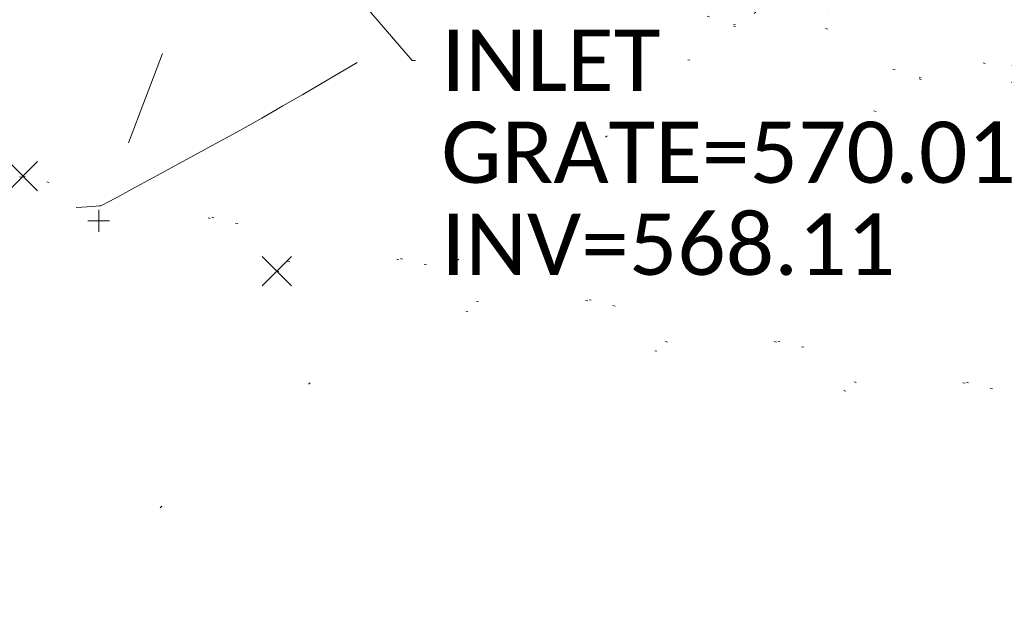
# Model space of a CAD drawing. Extents: x 413123 to 1465301, y 377724 to 504150.
# Tile 3 of 256: x 1463018 to 1463063, y 433238 to 433266. Entities that reach past the tile are written whole.
import ezdxf

# ---------------------------------------------------------------- set-up
doc = ezdxf.new("R2010")
doc.units = 0
doc.header["$MEASUREMENT"] = 0
for name, pattern in [('DGN Style 1', [8.732639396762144, 0.01453018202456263, -8.71810921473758]), ('DGN Style 3', [20.34225483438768, 14.53018202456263, -5.812072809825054]), ('DGN Style 5', [10.171127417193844, 4.35905460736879, -5.812072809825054])]:
    doc.linetypes.add(name, pattern=pattern)
for name, color, linetype, lineweight in [('DR_X_Text', 7, 'Continuous', 0), ('DT_X_Contour_Minor', 136, 'DGN Style 3', 0), ('DT_X_Terrain_Ground_Line', 92, 'DGN Style 3', 13), ('PV_X_Curb', 120, 'DGN Style 1', 0), ('PV_X_EOP', 7, 'DGN Style 3', 0), ('PV_X_Walk', 120, 'DGN Style 5', 0), ('SV_X_Random_Point (Construction)', 7, 'Continuous', 0)]:
    doc.layers.add(name, color=color, linetype=linetype, lineweight=lineweight)
doc.layers.add('SV_Observation (Construction)', color=97, linetype='DGN Style 1', lineweight=0, transparency=0.9)
doc.layers.add('SV_X_Shot_Marker (Construction)', color=40, linetype='Continuous', lineweight=0, transparency=0.5)
doc.styles.add('X_Straight-Normal LS 0.50', font='calibril.ttf', dxfattribs={"height": 0.13999972})
doc.styles.add('X_Straight-Normal LS 0.50_0', font='calibril.ttf')
doc.dimstyles.new('X_Dec-0  Masked  Straight', dxfattribs={"dimtxt": 0.13999972, "dimasz": 0.13999972, "dimexe": 0.06999986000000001, "dimexo": 0.06999986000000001, "dimgap": 0.06999986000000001, "dimtad": 1, "dimdec": 0, "dimzin": 3, "dimdsep": 46, "dimtxsty": 'X_Straight-Normal LS 0.50_0', "dimcen": 0, "dimclrd": 7, "dimclre": 7, "dimaunit": 1, "dimadec": 4, "dimazin": 2, "dimtfac": 1, "dimtdec": 0, "dimtofl": 0, "dimtmove": 1, "dimatfit": 1, "dimfxl": 1, "dimtolj": 1, "dimtzin": 3, "dimlwd": 0, "dimlwe": 0, "dimarcsym": 0})

# ---------------------------------------------------------------- blocks, each defined once
blk = doc.blocks.new('X_573')
at = {"layer": 'SV_X_Random_Point (Construction)', "color": 7, "linetype": 'Continuous', "lineweight": 0, "transparency": 33554559}
for p, q in [((-0.03333333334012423, -0.03337500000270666), (0.03333333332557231, 0.03337499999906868)), ((-0.03333333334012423, 0.03337499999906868), (0.03333333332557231, -0.03337500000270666))]:
    blk.add_line(p, q, dxfattribs=at)
blk = doc.blocks.new('SVPT_2632')
at = {"layer": 'SV_X_Shot_Marker (Construction)', "transparency": 33554495}
for p, q in [((1.455191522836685e-11, 0.02500000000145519), (1.455191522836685e-11, -0.02500000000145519)), ((-0.02499999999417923, 0), (0.02500000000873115, 0))]:
    blk.add_line(p, q, dxfattribs=at)
blk.add_point((1.455191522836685e-11, 0), dxfattribs=at)
blk = doc.blocks.new('X_574')
at = {"layer": 'SV_X_Random_Point (Construction)', "color": 7, "linetype": 'Continuous', "lineweight": 0, "transparency": 33554559}
for p, q in [((-0.03333333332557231, -0.0333749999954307), (0.03333333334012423, 0.03337500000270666)), ((-0.03333333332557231, 0.03337500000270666), (0.03333333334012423, -0.0333749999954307))]:
    blk.add_line(p, q, dxfattribs=at)
blk = doc.blocks.new('*U5554', base_point=(1463158.719041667, 433438.2508333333, 579.5851666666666))
at = {"layer": 'DT_X_Contour_Minor', "elevation": 571.999999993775, "flags": 128}
blk.add_lwpolyline([(1463020.66799378, 433257.0476351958), (1463021.429051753, 433257.0964798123), (1463021.576049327, 433257.1074845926), (1463021.690874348, 433257.1195655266), (1463021.773526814, 433257.1327226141), (1463021.824006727, 433257.1469558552), (1463021.915723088, 433257.1863460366), (1463022.081925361, 433257.2734383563), (1463022.511744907, 433257.5051726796), (1463023.205181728, 433257.8815490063), (1463024.162235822, 433258.4025673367), (1463027.065869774, 433259.9848055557), (1463028.129570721, 433260.5692600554), (1463029.142948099, 433261.1359448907), (1463030.106001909, 433261.6848600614), (1463031.01873215, 433262.2160055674), (1463035.160718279, 433264.6532220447)], dxfattribs=at)

msp = doc.modelspace()

# ---------------------------------------------------------------- linework, layer by layer
at = {"layer": 'PV_X_Curb'}
for points, knots in [([(1463034.114341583, 433358.5354235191, 570.967442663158), (1463034.382762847, 433357.8525596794, 570.9829174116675), (1463034.902669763, 433356.6746703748, 570.9791408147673), (1463036.322057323, 433354.5205973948, 570.6849760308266), (1463037.748960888, 433352.2020754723, 570.6878951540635), (1463040.018756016, 433349.1857511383, 570.9427811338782), (1463042.639031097, 433346.7780487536, 570.7955674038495), (1463044.970687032, 433345.5933757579, 570.8824061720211), (1463045.921303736, 433345.2188641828, 570.878208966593), (1463051.106075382, 433343.1762354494, 570.8553169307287), (1463056.290847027, 433341.1336067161, 570.8324248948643), (1463061.475618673, 433339.0909779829, 570.809532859), (1463062.018547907, 433338.9041474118, 570.7725412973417), (1463062.561477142, 433338.7173168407, 570.7355497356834), (1463063.104406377, 433338.5304862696, 570.6985581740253), (1463069.657625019, 433335.9461940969, 570.7210719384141), (1463076.21084366, 433333.3619019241, 570.7435857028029), (1463082.764062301, 433330.7776097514, 570.7660994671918), (1463087.246478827, 433329.0023655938, 570.8028168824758), (1463091.728895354, 433327.2271214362, 570.8395342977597), (1463096.211311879, 433325.4518772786, 570.8762517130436), (1463096.878442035, 433325.1897515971, 570.9638925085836), (1463097.545572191, 433324.9276259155, 571.0515333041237), (1463098.212702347, 433324.6655002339, 571.1391740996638), (1463104.831686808, 433322.094946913, 571.1640382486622), (1463111.45067127, 433319.524393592, 571.1889023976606), (1463118.069655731, 433316.953840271, 571.2137665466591), (1463125.957183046, 433313.9138789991, 571.1851535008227), (1463133.844710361, 433310.8739177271, 571.1565404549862), (1463141.732237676, 433307.8339564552, 571.1279274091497), (1463145.767175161, 433306.241790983, 571.1313455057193), (1463149.802112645, 433304.6496255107, 571.134763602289), (1463153.83705013, 433303.0574600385, 571.1381816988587), (1463154.355066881, 433302.8054079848, 571.0924572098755), (1463154.873083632, 433302.5533559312, 571.0467327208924), (1463155.391100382, 433302.3013038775, 571.0010082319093), (1463159.740180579, 433300.5574304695, 571.007755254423), (1463164.089260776, 433298.8135570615, 571.0145022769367), (1463168.438340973, 433297.0696836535, 571.0212492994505), (1463173.76020955, 433294.9893866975, 571.0517121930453), (1463179.082078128, 433292.9090897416, 571.0821750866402), (1463184.403946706, 433290.8287927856, 571.1126379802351), (1463184.927832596, 433290.6024130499, 571.183469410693), (1463185.451718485, 433290.3760333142, 571.254300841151), (1463185.975604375, 433290.1496535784, 571.3251322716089), (1463193.283059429, 433287.4009373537, 571.3274320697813), (1463200.590514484, 433284.6522211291, 571.3297318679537), (1463207.897969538, 433281.9035049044, 571.3320316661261), (1463214.611583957, 433279.3049910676, 571.3660593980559), (1463221.325198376, 433276.7064772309, 571.4000871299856), (1463228.038812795, 433274.1079633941, 571.4341148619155), (1463234.876881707, 433271.4003319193, 571.5030017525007), (1463241.714950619, 433268.6927004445, 571.5718886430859), (1463248.553019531, 433265.9850689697, 571.6407755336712), (1463252.53367608, 433264.4224603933, 571.6987979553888), (1463256.514332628, 433262.8598518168, 571.7568203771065), (1463260.494989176, 433261.2972432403, 571.8148427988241), (1463261.18962272, 433261.0748617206, 571.7422662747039), (1463261.884256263, 433260.8524802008, 571.6696897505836), (1463262.578889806, 433260.6300986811, 571.5971132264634), (1463267.974277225, 433258.4984942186, 571.5913249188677), (1463273.369664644, 433256.3668897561, 571.5855366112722), (1463278.765052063, 433254.2352852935, 571.5797483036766), (1463284.039124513, 433252.1341649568, 571.626583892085), (1463289.313196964, 433250.0330446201, 571.6734194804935), (1463294.587269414, 433247.9319242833, 571.7202550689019), (1463295.147837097, 433247.7325865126, 571.8045569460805), (1463295.70840478, 433247.533248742, 571.8888588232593), (1463296.268972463, 433247.3339109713, 571.9731607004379), (1463303.262539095, 433244.6091737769, 572.0038664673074), (1463310.256105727, 433241.8844365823, 572.034572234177), (1463317.249672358, 433239.1596993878, 572.0652780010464), (1463324.8255847, 433236.206749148, 572.1003223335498), (1463332.401497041, 433233.2537989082, 572.1353666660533), (1463339.977409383, 433230.3008486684, 572.1704109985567), (1463346.624217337, 433227.6724527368, 572.1699621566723), (1463353.271025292, 433225.044056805, 572.1695133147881), (1463359.917833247, 433222.4156608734, 572.1690644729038), (1463363.666535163, 433220.9685334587, 572.1740861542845), (1463367.415237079, 433219.521406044, 572.1791078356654), (1463371.163938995, 433218.0742786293, 572.1841295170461), (1463371.754596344, 433217.8301906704, 572.1047293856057), (1463372.345253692, 433217.5861027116, 572.0253292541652), (1463372.935911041, 433217.3420147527, 571.9459291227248), (1463380.338603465, 433214.4611246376, 571.9041823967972), (1463387.741295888, 433211.5802345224, 571.8624356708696), (1463395.143988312, 433208.6993444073, 571.8206889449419), (1463403.121855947, 433205.5721027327, 571.8539167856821), (1463411.099723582, 433202.4448610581, 571.8871446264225), (1463419.077591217, 433199.3176193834, 571.9203724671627), (1463419.407565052, 433199.1647159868, 571.9396248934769), (1463419.737538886, 433199.0118125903, 571.9588773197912), (1463420.067512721, 433198.8589091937, 571.9781297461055)], [0, 0, 0, 0, 0.004163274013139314, 0.007301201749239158, 0.0146979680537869, 0.01957460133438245, 0.02877745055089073, 0.03448275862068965, 0.03448275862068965, 0.03448275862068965, 0.06896551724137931, 0.06896551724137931, 0.06896551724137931, 0.1034482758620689, 0.1034482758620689, 0.1034482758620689, 0.1379310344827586, 0.1379310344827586, 0.1379310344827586, 0.1724137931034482, 0.1724137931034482, 0.1724137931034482, 0.2068965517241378, 0.2068965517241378, 0.2068965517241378, 0.2413793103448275, 0.2413793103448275, 0.2413793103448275, 0.2758620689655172, 0.2758620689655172, 0.2758620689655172, 0.3103448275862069, 0.3103448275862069, 0.3103448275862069, 0.3448275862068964, 0.3448275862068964, 0.3448275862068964, 0.3793103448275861, 0.3793103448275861, 0.3793103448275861, 0.4137931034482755, 0.4137931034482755, 0.4137931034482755, 0.4482758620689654, 0.4482758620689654, 0.4482758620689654, 0.4827586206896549, 0.4827586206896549, 0.4827586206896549, 0.5172413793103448, 0.5172413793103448, 0.5172413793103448, 0.5517241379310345, 0.5517241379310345, 0.5517241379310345, 0.5862068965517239, 0.5862068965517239, 0.5862068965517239, 0.6206896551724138, 0.6206896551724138, 0.6206896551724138, 0.6551724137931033, 0.6551724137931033, 0.6551724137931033, 0.6896551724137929, 0.6896551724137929, 0.6896551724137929, 0.7241379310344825, 0.7241379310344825, 0.7241379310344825, 0.7586206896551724, 0.7586206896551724, 0.7586206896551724, 0.7931034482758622, 0.7931034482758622, 0.7931034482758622, 0.8275862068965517, 0.8275862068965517, 0.8275862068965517, 0.8620689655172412, 0.8620689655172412, 0.8620689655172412, 0.8965517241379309, 0.8965517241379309, 0.8965517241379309, 0.9310344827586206, 0.9310344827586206, 0.9310344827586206, 0.9655172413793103, 0.9655172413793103, 0.9655172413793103, 1, 1, 1, 1]), ([(1463694.730807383, 433042.1012902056, 573.2000085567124), (1463688.122071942, 433044.6665198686, 573.2117681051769), (1463681.5133365, 433047.2317495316, 573.2235276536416), (1463674.904601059, 433049.7969791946, 573.2352872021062), (1463669.906627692, 433051.7384291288, 573.2422034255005), (1463664.908654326, 433053.679879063, 573.249119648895), (1463659.910680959, 433055.6213289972, 573.2560358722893), (1463659.31440991, 433055.8530469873, 573.3282538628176), (1463658.718138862, 433056.0847649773, 573.400471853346), (1463658.121867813, 433056.3164829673, 573.4726898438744), (1463656.811811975, 433056.8455353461, 573.4691755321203), (1463655.501756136, 433057.3745877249, 573.4656612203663), (1463654.191700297, 433057.9036401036, 573.4621469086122), (1463647.078403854, 433060.7016199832, 573.4311409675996), (1463639.965107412, 433063.4995998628, 573.4001350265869), (1463632.851810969, 433066.2975797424, 573.3691290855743), (1463626.603526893, 433068.7760307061, 573.3262890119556), (1463620.355242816, 433071.25448167, 573.2834489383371), (1463614.10695874, 433073.7329326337, 573.2406088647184), (1463606.821724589, 433076.5483492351, 573.1778320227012), (1463599.536490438, 433079.3637658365, 573.1150551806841), (1463592.251256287, 433082.1791824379, 573.052278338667), (1463585.048675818, 433085.0513616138, 572.9767093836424), (1463577.846095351, 433087.9235407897, 572.901140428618), (1463570.643514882, 433090.7957199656, 572.8255714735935), (1463568.520856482, 433091.6009161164, 572.8136526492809), (1463566.398198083, 433092.4061122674, 572.8017338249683), (1463564.275539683, 433093.2113084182, 572.7898150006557), (1463563.658286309, 433093.4932407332, 572.723361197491), (1463563.041032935, 433093.7751730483, 572.6569073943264), (1463562.423779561, 433094.0571053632, 572.5904535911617), (1463557.897842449, 433095.8076798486, 572.5495712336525), (1463553.371905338, 433097.5582543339, 572.5086888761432), (1463548.845968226, 433099.3088288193, 572.4678065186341), (1463541.746736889, 433102.0973839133, 572.4116307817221), (1463534.647505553, 433104.8859390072, 572.3554550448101), (1463527.548274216, 433107.6744941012, 572.2992793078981), (1463527.099574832, 433107.8541490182, 572.3819727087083), (1463526.650875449, 433108.0338039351, 572.4646661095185), (1463526.202176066, 433108.2134588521, 572.5473595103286), (1463518.442801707, 433111.2934591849, 572.5872886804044), (1463510.683427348, 433114.3734595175, 572.6272178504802), (1463502.924052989, 433117.4534598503, 572.6671470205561), (1463495.101662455, 433120.5759616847, 572.6180249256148), (1463487.279271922, 433123.6984635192, 572.5689028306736), (1463479.456881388, 433126.8209653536, 572.5197807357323), (1463474.540841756, 433128.7396558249, 572.5305568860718), (1463469.624802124, 433130.6583462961, 572.5413330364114), (1463464.708762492, 433132.5770367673, 572.5521091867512), (1463464.15178183, 433132.7738995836, 572.4839343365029), (1463463.594801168, 433132.9707623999, 572.4157594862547), (1463463.037820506, 433133.1676252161, 572.3475846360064), (1463455.395093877, 433136.1460172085, 572.2965798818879), (1463447.752367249, 433139.1244092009, 572.2455751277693), (1463440.10964062, 433142.1028011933, 572.1945703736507), (1463439.463345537, 433142.3911085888, 572.2249332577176), (1463438.817050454, 433142.6794159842, 572.2552961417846), (1463438.170755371, 433142.9677233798, 572.2856590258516), (1463431.589276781, 433145.5431962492, 572.3185177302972), (1463425.007798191, 433148.1186691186, 572.351376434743), (1463418.4263196, 433150.6941419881, 572.3842351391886), (1463413.565512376, 433152.6091060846, 572.3506952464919), (1463408.704705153, 433154.5240701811, 572.3171553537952), (1463403.843897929, 433156.4390342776, 572.2836154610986), (1463402.295983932, 433157.0721267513, 572.2966227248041), (1463400.748069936, 433157.7052192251, 572.3096299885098), (1463399.20015594, 433158.3383116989, 572.3226372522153), (1463398.571326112, 433158.6030358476, 572.2531442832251), (1463397.942496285, 433158.8677599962, 572.1836513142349), (1463397.313666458, 433159.1324841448, 572.1141583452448), (1463389.499427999, 433162.1494767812, 572.1431257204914), (1463381.68518954, 433165.1664694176, 572.172093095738), (1463373.87095108, 433168.1834620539, 572.2010604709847), (1463373.202610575, 433168.4242856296, 572.2485422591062), (1463372.53427007, 433168.6651092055, 572.2960240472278), (1463371.865929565, 433168.9059327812, 572.3435058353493), (1463366.852918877, 433170.8940812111, 572.309207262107), (1463361.839908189, 433172.882229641, 572.2749086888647), (1463356.826897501, 433174.8703780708, 572.2406101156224), (1463350.263613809, 433177.4130764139, 572.2105829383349), (1463343.700330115, 433179.955774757, 572.1805557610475), (1463337.137046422, 433182.4984731, 572.1505285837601), (1463332.732110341, 433184.1753668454, 572.1399057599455), (1463328.327174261, 433185.8522605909, 572.129282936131), (1463323.922238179, 433187.5291543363, 572.1186601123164), (1463323.550514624, 433187.6736224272, 572.0672464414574), (1463323.17879107, 433187.8180905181, 572.0158327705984), (1463322.807067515, 433187.9625586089, 571.9644190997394), (1463314.242457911, 433191.4677850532, 571.9189611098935), (1463305.677848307, 433194.9730114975, 571.8735031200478), (1463297.113238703, 433198.4782379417, 571.8280451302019), (1463296.447798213, 433198.6498683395, 571.8729159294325), (1463295.782357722, 433198.8214987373, 571.917786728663), (1463295.116917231, 433198.9931291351, 571.9626575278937), (1463288.43623397, 433201.6173953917, 571.9595616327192), (1463281.755550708, 433204.2416616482, 571.9564657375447), (1463275.074867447, 433206.8659279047, 571.9533698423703), (1463270.698621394, 433208.5836220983, 571.955071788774), (1463266.322375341, 433210.3013162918, 571.9567737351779), (1463261.946129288, 433212.0190104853, 571.9584756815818), (1463261.255964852, 433212.2907585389, 571.8814296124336), (1463260.565800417, 433212.5625065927, 571.8043835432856), (1463259.875635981, 433212.8342546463, 571.7273374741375), (1463253.221984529, 433215.4661261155, 571.684237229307), (1463246.568333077, 433218.0979975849, 571.6411369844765), (1463239.914681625, 433220.7298690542, 571.5980367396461), (1463232.697418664, 433223.5591135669, 571.584901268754), (1463225.480155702, 433226.3883580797, 571.5717657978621), (1463218.262892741, 433229.2176025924, 571.5586303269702), (1463212.689928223, 433231.3845503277, 571.501804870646), (1463207.116963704, 433233.5514980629, 571.4449794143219), (1463201.543999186, 433235.7184457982, 571.3881539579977), (1463197.702392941, 433237.2969398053, 571.3824755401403), (1463193.860786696, 433238.8754338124, 571.376797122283), (1463190.01918045, 433240.4539278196, 571.3711187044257), (1463189.420555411, 433240.6641899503, 571.4587546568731), (1463188.821930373, 433240.874452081, 571.5463906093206), (1463188.223305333, 433241.0847142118, 571.6340265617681), (1463185.054584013, 433242.3131517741, 571.6250500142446), (1463181.885862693, 433243.5415893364, 571.6160734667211), (1463178.717141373, 433244.7700268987, 571.6070969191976), (1463171.181422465, 433247.7347391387, 571.5342143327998), (1463163.645703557, 433250.6994513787, 571.4613317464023), (1463156.10998465, 433253.6641636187, 571.3884491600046), (1463148.761307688, 433256.5197229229, 571.322577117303), (1463141.412630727, 433259.3752822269, 571.2567050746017), (1463134.063953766, 433262.2308415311, 571.1908330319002), (1463126.984343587, 433264.9936274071, 571.2120531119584), (1463119.904733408, 433267.756413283, 571.2332731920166), (1463112.82512323, 433270.519199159, 571.2544932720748), (1463106.948373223, 433272.8554993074, 571.272380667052), (1463101.071623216, 433275.1917994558, 571.290268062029), (1463095.19487321, 433277.5280996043, 571.3081554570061), (1463087.382378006, 433280.5556578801, 571.2445784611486), (1463079.569882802, 433283.583216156, 571.1810014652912), (1463071.757387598, 433286.6107744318, 571.1174244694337), (1463067.011834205, 433288.4980060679, 571.0790224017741), (1463062.266280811, 433290.385237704, 571.0406203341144), (1463057.520727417, 433292.27246934, 571.0022182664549), (1463052.596696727, 433294.1302708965, 570.9741905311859), (1463047.672666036, 433295.988072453, 570.946162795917), (1463042.748635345, 433297.8458740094, 570.9181350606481), (1463040.996474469, 433298.028892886, 570.6600759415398), (1463037.884741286, 433298.0614564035, 570.3732611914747), (1463033.533792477, 433297.4811137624, 570.213053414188), (1463028.578927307, 433295.8351240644, 570.8846791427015), (1463025.750437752, 433293.3300609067, 570.5443428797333), (1463024.222435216, 433291.00068514, 570.5092220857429), (1463023.412434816, 433289.7658735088, 570.490604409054), (1463022.602434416, 433288.5310618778, 570.4719867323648), (1463021.792434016, 433287.2962502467, 570.4533690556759), (1463021.001432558, 433285.3732457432, 570.5012869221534), (1463020.2104311, 433283.4502412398, 570.549204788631), (1463019.419429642, 433281.5272367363, 570.5971226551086), (1463018.531487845, 433279.3825151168, 570.6481372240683), (1463017.643546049, 433277.2377934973, 570.6991517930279), (1463016.755604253, 433275.0930718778, 570.7501663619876), (1463014.741467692, 433270.0950215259, 570.9656913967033), (1463012.727331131, 433265.096971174, 571.181216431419), (1463010.71319457, 433260.0989208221, 571.3967414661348)], [0, 0, 0, 0, 0.01923076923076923, 0.01923076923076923, 0.01923076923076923, 0.03846153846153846, 0.03846153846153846, 0.03846153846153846, 0.05769230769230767, 0.05769230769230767, 0.05769230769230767, 0.07692307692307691, 0.07692307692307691, 0.07692307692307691, 0.09615384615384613, 0.09615384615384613, 0.09615384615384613, 0.1153846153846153, 0.1153846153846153, 0.1153846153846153, 0.1346153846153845, 0.1346153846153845, 0.1346153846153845, 0.1538461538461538, 0.1538461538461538, 0.1538461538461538, 0.1730769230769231, 0.1730769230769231, 0.1730769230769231, 0.1923076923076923, 0.1923076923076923, 0.1923076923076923, 0.2115384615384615, 0.2115384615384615, 0.2115384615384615, 0.2307692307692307, 0.2307692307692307, 0.2307692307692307, 0.25, 0.25, 0.25, 0.269230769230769, 0.269230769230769, 0.269230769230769, 0.2884615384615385, 0.2884615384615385, 0.2884615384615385, 0.3076923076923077, 0.3076923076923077, 0.3076923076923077, 0.3269230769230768, 0.3269230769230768, 0.3269230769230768, 0.3461538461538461, 0.3461538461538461, 0.3461538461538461, 0.3653846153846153, 0.3653846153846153, 0.3653846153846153, 0.3846153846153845, 0.3846153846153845, 0.3846153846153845, 0.4038461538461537, 0.4038461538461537, 0.4038461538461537, 0.423076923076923, 0.423076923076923, 0.423076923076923, 0.4423076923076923, 0.4423076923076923, 0.4423076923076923, 0.4615384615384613, 0.4615384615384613, 0.4615384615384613, 0.4807692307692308, 0.4807692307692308, 0.4807692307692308, 0.5, 0.5, 0.5, 0.5192307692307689, 0.5192307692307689, 0.5192307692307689, 0.538461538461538, 0.538461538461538, 0.538461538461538, 0.5576923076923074, 0.5576923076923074, 0.5576923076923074, 0.576923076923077, 0.576923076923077, 0.576923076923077, 0.5961538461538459, 0.5961538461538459, 0.5961538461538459, 0.6153846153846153, 0.6153846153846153, 0.6153846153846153, 0.6346153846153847, 0.6346153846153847, 0.6346153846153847, 0.6538461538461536, 0.6538461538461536, 0.6538461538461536, 0.673076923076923, 0.673076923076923, 0.673076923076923, 0.6923076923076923, 0.6923076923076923, 0.6923076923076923, 0.7115384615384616, 0.7115384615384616, 0.7115384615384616, 0.7307692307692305, 0.7307692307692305, 0.7307692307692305, 0.7499999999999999, 0.7499999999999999, 0.7499999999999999, 0.7692307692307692, 0.7692307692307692, 0.7692307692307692, 0.7884615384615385, 0.7884615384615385, 0.7884615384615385, 0.8076923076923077, 0.8076923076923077, 0.8076923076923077, 0.826923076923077, 0.826923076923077, 0.826923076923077, 0.846153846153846, 0.846153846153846, 0.846153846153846, 0.8653846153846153, 0.8653846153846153, 0.8653846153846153, 0.8846153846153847, 0.8846153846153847, 0.8846153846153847, 0.9038461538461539, 0.9038461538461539, 0.9038461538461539, 0.9087225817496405, 0.9125585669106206, 0.9159702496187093, 0.9230769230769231, 0.9230769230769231, 0.9230769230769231, 0.9423076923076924, 0.9423076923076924, 0.9423076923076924, 0.9615384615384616, 0.9615384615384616, 0.9615384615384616, 0.9807692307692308, 0.9807692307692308, 0.9807692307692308, 1, 1, 1, 1])]:
    msp.add_open_spline(points, degree=3, knots=knots, dxfattribs=at)
at = {"layer": 'PV_X_EOP', "extrusion": (0.02813173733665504, 0.03094291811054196, 0.9991251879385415), "elevation": 55133.87266660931, "flags": 128}
msp.add_lwpolyline([(-791055.0622405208, -1303573.421673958), (-791049.3946839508, -1303588.741094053), (-791047.5643545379, -1303596.003427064)], dxfattribs=at)
at = {"layer": 'PV_X_EOP'}
for points, knots in [([(1463033.539703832, 433358.668730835, 570.9312826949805), (1463033.78085339, 433357.7791180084, 570.9319642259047), (1463034.311810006, 433356.414696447, 570.9129230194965), (1463035.936664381, 433354.210215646, 570.7574772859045), (1463037.392149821, 433351.9520015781, 570.7191112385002), (1463039.598433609, 433348.7987445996, 570.7996873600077), (1463042.441302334, 433346.5539274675, 570.6747714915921), (1463044.712350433, 433345.0075174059, 570.6881225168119), (1463045.691659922, 433344.6760572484, 570.6008205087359), (1463046.330306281, 433344.4598990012, 570.5438874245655), (1463046.96895264, 433344.243740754, 570.486954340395), (1463047.607598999, 433344.0275825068, 570.4300212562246), (1463047.46569072, 433343.5095853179, 570.4737916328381), (1463047.32378244, 433342.9915881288, 570.5175620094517), (1463047.181874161, 433342.4735909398, 570.5613323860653), (1463047.962688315, 433342.1715041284, 570.5523071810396), (1463048.74350247, 433341.8694173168, 570.5432819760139), (1463049.524316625, 433341.5673305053, 570.5342567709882), (1463049.723445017, 433342.0454324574, 570.5031497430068), (1463049.92257341, 433342.5235344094, 570.4720427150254), (1463050.121701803, 433343.0016363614, 570.4409356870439), (1463054.363252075, 433341.3299102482, 570.4898514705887), (1463058.604802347, 433339.658184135, 570.5387672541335), (1463062.84635262, 433337.9864580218, 570.5876830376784), (1463069.380437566, 433335.4247592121, 570.6248076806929), (1463075.914522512, 433332.8630604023, 570.6619323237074), (1463082.448607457, 433330.3013615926, 570.699056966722), (1463087.637972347, 433328.22388055, 570.7205322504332), (1463092.827337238, 433326.1463995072, 570.7420075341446), (1463098.016702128, 433324.0689184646, 570.7634828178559), (1463104.657268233, 433321.5116641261, 570.769767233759), (1463111.297834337, 433318.9544097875, 570.7760516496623), (1463117.938400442, 433316.3971554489, 570.7823360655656), (1463125.924840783, 433313.2674390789, 570.73748834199), (1463133.911281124, 433310.1377227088, 570.6926406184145), (1463141.897721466, 433307.0080063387, 570.647792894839), (1463141.717745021, 433306.5125578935, 570.6799613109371), (1463141.537768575, 433306.0171094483, 570.7121297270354), (1463141.35779213, 433305.5216610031, 570.7442981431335), (1463142.229950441, 433305.2201381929, 570.7485050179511), (1463143.102108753, 433304.9186153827, 570.7527118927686), (1463143.974267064, 433304.6170925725, 570.7569187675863), (1463144.185348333, 433305.0788176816, 570.735481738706), (1463144.396429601, 433305.5405427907, 570.7140447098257), (1463144.607510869, 433306.0022678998, 570.6926076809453), (1463147.58473388, 433304.8543661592, 570.7341019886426), (1463150.56195689, 433303.7064644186, 570.7755962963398), (1463153.539179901, 433302.558562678, 570.817090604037), (1463158.44037952, 433300.5705139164, 570.826934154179), (1463163.341579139, 433298.5824651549, 570.8367777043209), (1463168.242778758, 433296.5944163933, 570.8466212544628), (1463174.091388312, 433294.2251577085, 570.8787504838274), (1463179.939997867, 433291.8558990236, 570.9108797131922), (1463185.788607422, 433289.4866403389, 570.9430089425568), (1463193.090936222, 433286.8080451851, 571.0096381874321), (1463200.393265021, 433284.1294500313, 571.0762674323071), (1463207.695593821, 433281.4508548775, 571.1428966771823), (1463214.34865388, 433278.828976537, 571.1804566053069), (1463221.001713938, 433276.2070981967, 571.2180165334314), (1463227.654773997, 433273.5852198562, 571.2555764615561), (1463234.593717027, 433270.8614597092, 571.311327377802), (1463241.532660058, 433268.1376995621, 571.3670782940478), (1463248.471603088, 433265.413939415, 571.4228292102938), (1463251.006317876, 433264.4249023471, 571.4376305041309), (1463253.541032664, 433263.4358652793, 571.452431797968), (1463256.075747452, 433262.4468282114, 571.4672330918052), (1463255.94008792, 433261.9072334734, 571.4705339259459), (1463255.804428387, 433261.3676387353, 571.4738347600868), (1463255.668768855, 433260.8280439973, 571.4771355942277), (1463256.445551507, 433260.5848901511, 571.4871075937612), (1463257.222334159, 433260.3417363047, 571.4970795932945), (1463257.999116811, 433260.0985824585, 571.507051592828), (1463258.226294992, 433260.5106164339, 571.4958264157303), (1463258.453473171, 433260.9226504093, 571.4846012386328), (1463258.680651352, 433261.3346843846, 571.4733760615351), (1463259.925804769, 433260.8493021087, 571.4829525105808), (1463261.170958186, 433260.3639198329, 571.4925289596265), (1463262.416111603, 433259.878537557, 571.5021054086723), (1463267.791649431, 433257.7869022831, 571.5241727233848), (1463273.167187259, 433255.6952670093, 571.5462400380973), (1463278.542725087, 433253.6036317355, 571.5683073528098), (1463284.352399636, 433251.3217999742, 571.5814787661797), (1463290.162074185, 433249.039968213, 571.5946501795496), (1463295.971748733, 433246.7581364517, 571.6078215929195), (1463302.949122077, 433244.0521724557, 571.6351321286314), (1463309.926495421, 433241.3462084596, 571.6624426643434), (1463316.903868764, 433238.6402444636, 571.6897532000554), (1463324.563747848, 433235.6405621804, 571.7285381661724), (1463332.223626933, 433232.6408798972, 571.7673231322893), (1463339.883506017, 433229.641197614, 571.8061080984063), (1463346.449952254, 433227.0690864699, 571.8205958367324), (1463353.01639849, 433224.4969753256, 571.8350835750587), (1463359.582844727, 433221.9248641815, 571.8495713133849), (1463363.961849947, 433220.2403229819, 571.8408310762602), (1463368.340855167, 433218.5557817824, 571.8320908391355), (1463372.719860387, 433216.8712405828, 571.8233506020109), (1463380.126525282, 433213.9587859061, 571.7905530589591), (1463387.533190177, 433211.0463312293, 571.7577555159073), (1463394.939855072, 433208.1338765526, 571.7249579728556), (1463402.425974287, 433205.1637758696, 571.7534560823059), (1463409.912093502, 433202.1936751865, 571.7819541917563), (1463417.398212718, 433199.2235745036, 571.8104523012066), (1463417.229394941, 433198.7682275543, 571.8194733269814), (1463417.060577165, 433198.3128806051, 571.8284943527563), (1463416.891759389, 433197.8575336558, 571.8375153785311), (1463417.692446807, 433197.4966240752, 571.8487103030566), (1463418.493134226, 433197.1357144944, 571.859905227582), (1463419.293821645, 433196.7748049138, 571.8711001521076), (1463419.475032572, 433197.247288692, 571.8477905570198), (1463419.6562435, 433197.7197724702, 571.8244809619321), (1463419.837454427, 433198.1922562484, 571.8011713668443), (1463419.83781155, 433198.2226624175, 571.7953862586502), (1463419.838168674, 433198.2530685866, 571.789601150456), (1463419.838525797, 433198.2834747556, 571.7838160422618)], [0, 0, 0, 0, 0.003968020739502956, 0.006425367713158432, 0.01199892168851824, 0.01581541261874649, 0.02326256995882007, 0.02777777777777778, 0.02777777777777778, 0.02777777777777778, 0.05555555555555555, 0.05555555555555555, 0.05555555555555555, 0.08333333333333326, 0.08333333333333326, 0.08333333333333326, 0.1111111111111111, 0.1111111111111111, 0.1111111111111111, 0.1388888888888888, 0.1388888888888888, 0.1388888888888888, 0.1666666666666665, 0.1666666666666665, 0.1666666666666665, 0.1944444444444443, 0.1944444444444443, 0.1944444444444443, 0.2222222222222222, 0.2222222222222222, 0.2222222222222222, 0.25, 0.25, 0.25, 0.2777777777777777, 0.2777777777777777, 0.2777777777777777, 0.3055555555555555, 0.3055555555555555, 0.3055555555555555, 0.333333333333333, 0.333333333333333, 0.333333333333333, 0.3611111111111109, 0.3611111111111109, 0.3611111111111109, 0.3888888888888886, 0.3888888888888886, 0.3888888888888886, 0.4166666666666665, 0.4166666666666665, 0.4166666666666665, 0.4444444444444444, 0.4444444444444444, 0.4444444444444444, 0.472222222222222, 0.472222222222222, 0.472222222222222, 0.5, 0.5, 0.5, 0.5277777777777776, 0.5277777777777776, 0.5277777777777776, 0.5555555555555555, 0.5555555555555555, 0.5555555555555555, 0.5833333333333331, 0.5833333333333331, 0.5833333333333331, 0.6111111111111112, 0.6111111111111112, 0.6111111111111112, 0.638888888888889, 0.638888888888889, 0.638888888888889, 0.6666666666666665, 0.6666666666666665, 0.6666666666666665, 0.6944444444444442, 0.6944444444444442, 0.6944444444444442, 0.722222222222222, 0.722222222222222, 0.722222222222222, 0.7499999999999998, 0.7499999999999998, 0.7499999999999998, 0.7777777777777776, 0.7777777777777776, 0.7777777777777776, 0.8055555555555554, 0.8055555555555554, 0.8055555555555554, 0.8333333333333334, 0.8333333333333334, 0.8333333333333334, 0.861111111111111, 0.861111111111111, 0.861111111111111, 0.8888888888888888, 0.8888888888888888, 0.8888888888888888, 0.9166666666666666, 0.9166666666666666, 0.9166666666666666, 0.9444444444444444, 0.9444444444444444, 0.9444444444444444, 0.9722222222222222, 0.9722222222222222, 0.9722222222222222, 1, 1, 1, 1]), ([(1463695.37345491, 433042.3269481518, 573.2056029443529), (1463695.118355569, 433042.4173281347, 573.1929567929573), (1463694.863256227, 433042.5077081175, 573.1803106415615), (1463694.608156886, 433042.5980881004, 573.1676644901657), (1463688.127196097, 433045.133574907, 573.1638691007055), (1463681.646235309, 433047.6690617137, 573.1600737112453), (1463675.165274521, 433050.2045485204, 573.1562783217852), (1463668.255959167, 433052.9440202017, 573.1540820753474), (1463661.346643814, 433055.6834918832, 573.1518858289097), (1463654.437328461, 433058.4229635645, 573.149689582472), (1463647.338400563, 433061.2071824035, 573.1301154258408), (1463640.239472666, 433063.9914012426, 573.1105412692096), (1463633.140544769, 433066.7756200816, 573.0909671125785), (1463626.823799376, 433069.2202639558, 573.0453158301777), (1463620.507053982, 433071.6649078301, 572.999664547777), (1463614.190308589, 433074.1095517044, 572.9540132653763), (1463606.930945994, 433076.9629614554, 572.8967218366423), (1463599.671583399, 433079.8163712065, 572.8394304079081), (1463592.412220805, 433082.6697809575, 572.7821389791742), (1463585.208613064, 433085.5359198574, 572.7224006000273), (1463578.005005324, 433088.4020587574, 572.6626622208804), (1463570.801397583, 433091.2681976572, 572.6029238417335), (1463563.539543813, 433094.1288766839, 572.5195568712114), (1463556.277690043, 433096.9895557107, 572.4361899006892), (1463549.015836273, 433099.8502347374, 572.3528229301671), (1463541.464235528, 433102.896740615, 572.3143753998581), (1463533.912634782, 433105.9432464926, 572.2759278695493), (1463526.361034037, 433108.9897523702, 572.2374803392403), (1463524.510466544, 433109.6486739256, 572.222419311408), (1463522.659899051, 433110.307595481, 572.2073582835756), (1463520.809331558, 433110.9665170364, 572.1922972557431), (1463520.996148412, 433111.478044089, 572.2051758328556), (1463521.182965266, 433111.9895711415, 572.2180544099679), (1463521.36978212, 433112.5010981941, 572.2309329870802), (1463520.520611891, 433112.8412018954, 572.2365752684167), (1463519.671441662, 433113.1813055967, 572.2422175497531), (1463518.822271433, 433113.5214092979, 572.2478598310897), (1463518.644435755, 433113.0349413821, 572.2388127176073), (1463518.466600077, 433112.5484734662, 572.229765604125), (1463518.288764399, 433112.0620055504, 572.2207184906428), (1463514.835464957, 433113.4033588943, 572.2367800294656), (1463511.382165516, 433114.7447122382, 572.2528415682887), (1463507.928866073, 433116.0860655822, 572.2689031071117), (1463493.594865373, 433121.7420238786, 572.2482959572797), (1463479.260864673, 433127.3979821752, 572.2276888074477), (1463464.926863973, 433133.0539404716, 572.2070816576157), (1463449.455525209, 433139.0728186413, 572.1640707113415), (1463433.984186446, 433145.0916968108, 572.1210597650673), (1463418.512847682, 433151.1105749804, 572.0780488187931), (1463413.328996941, 433153.1553309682, 572.0135393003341), (1463408.145146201, 433155.200086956, 571.9490297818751), (1463402.961295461, 433157.2448429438, 571.8845202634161), (1463403.132465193, 433157.7716799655, 571.9190447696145), (1463403.303634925, 433158.2985169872, 571.953569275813), (1463403.474804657, 433158.825354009, 571.9880937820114), (1463402.600267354, 433159.1613721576, 571.9863420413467), (1463401.725730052, 433159.4973903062, 571.984590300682), (1463400.851192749, 433159.8334084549, 571.9828385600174), (1463400.653049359, 433159.3552482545, 571.9439093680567), (1463400.454905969, 433158.8770880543, 571.9049801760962), (1463400.256762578, 433158.3989278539, 571.8660509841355), (1463399.322085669, 433158.774478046, 571.9116587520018), (1463398.387408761, 433159.150028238, 571.9572665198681), (1463397.452731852, 433159.5255784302, 572.0028742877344), (1463389.04126259, 433162.8168634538, 571.9920574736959), (1463380.629793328, 433166.1081484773, 571.9812406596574), (1463372.218324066, 433169.3994335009, 571.9704238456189), (1463367.156032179, 433171.3851717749, 571.9528553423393), (1463362.093740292, 433173.370910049, 571.9352868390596), (1463357.031448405, 433175.3566483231, 571.91771833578), (1463350.485608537, 433177.9162151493, 571.9032139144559), (1463343.93976867, 433180.4757819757, 571.8887094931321), (1463337.393928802, 433183.0353488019, 571.8742050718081), (1463332.955818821, 433184.7683232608, 571.8612483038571), (1463328.517708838, 433186.5012977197, 571.8482915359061), (1463324.079598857, 433188.2342721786, 571.835334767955), (1463307.834725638, 433194.592922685, 571.7755947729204), (1463291.58985242, 433200.9515731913, 571.7158547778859), (1463275.344979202, 433207.3102236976, 571.6561147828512), (1463270.255842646, 433209.3105723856, 571.6395679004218), (1463265.16670609, 433211.3109210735, 571.6230210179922), (1463260.077569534, 433213.3112697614, 571.6064741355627), (1463253.452444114, 433215.9179517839, 571.5595870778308), (1463246.827318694, 433218.5246338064, 571.5127000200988), (1463240.202193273, 433221.1313158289, 571.4658129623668), (1463232.962477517, 433223.9732301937, 571.4532933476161), (1463225.722761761, 433226.8151445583, 571.4407737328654), (1463218.483046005, 433229.6570589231, 571.4282541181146), (1463212.90690448, 433231.8646312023, 571.4088467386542), (1463207.330762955, 433234.0722034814, 571.3894393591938), (1463201.754621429, 433236.2797757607, 571.3700319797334), (1463194.142429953, 433239.2572758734, 571.3409586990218), (1463186.530238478, 433242.2347759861, 571.3118854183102), (1463178.918047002, 433245.2122760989, 571.2828121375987), (1463169.428496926, 433248.9128530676, 571.1919051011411), (1463159.93894685, 433252.6134300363, 571.1009980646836), (1463150.449396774, 433256.314007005, 571.0100910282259), (1463145.077359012, 433258.4557943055, 570.9673048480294), (1463139.70532125, 433260.5975816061, 570.9245186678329), (1463134.333283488, 433262.7393689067, 570.8817324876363), (1463132.297653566, 433263.5246301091, 570.8037126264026), (1463130.262023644, 433264.3098913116, 570.7256927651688), (1463128.226393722, 433265.0951525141, 570.6476729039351), (1463128.413443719, 433265.4813551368, 570.6980714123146), (1463128.600493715, 433265.8675577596, 570.748469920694), (1463128.787543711, 433266.2537603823, 570.7988684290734), (1463127.919822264, 433266.676285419, 570.7925938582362), (1463127.052100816, 433267.0988104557, 570.786319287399), (1463126.184379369, 433267.5213354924, 570.7800447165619), (1463126.004706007, 433267.0870623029, 570.7088488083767), (1463125.825032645, 433266.6527891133, 570.6376529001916), (1463125.645359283, 433266.2185159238, 570.5664569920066), (1463121.458270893, 433267.8591123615, 570.6667666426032), (1463117.271182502, 433269.4997087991, 570.7670762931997), (1463113.084094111, 433271.1403052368, 570.8673859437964), (1463107.189564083, 433273.4271367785, 570.8747985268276), (1463101.295034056, 433275.7139683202, 570.8822111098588), (1463095.400504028, 433278.0007998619, 570.88962369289), (1463087.576983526, 433281.0591137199, 570.8606773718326), (1463079.753463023, 433284.117427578, 570.8317310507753), (1463071.92994252, 433287.175741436, 570.8027847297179), (1463067.216062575, 433289.0371870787, 570.7609532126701), (1463062.502182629, 433290.8986327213, 570.7191216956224), (1463057.788302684, 433292.7600783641, 570.6772901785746), (1463055.438489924, 433293.6549933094, 570.597871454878), (1463053.088677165, 433294.5499082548, 570.5184527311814), (1463050.738864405, 433295.4448232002, 570.4390340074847), (1463050.919405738, 433295.974786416, 570.493206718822), (1463051.099947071, 433296.5047496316, 570.547379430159), (1463051.280488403, 433297.0347128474, 570.6015521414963), (1463050.479713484, 433297.3478403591, 570.5996470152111), (1463049.678938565, 433297.660967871, 570.5977418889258), (1463048.878163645, 433297.9740953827, 570.5958367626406), (1463048.616684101, 433297.4827268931, 570.554312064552), (1463048.355204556, 433296.9913584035, 570.5127873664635), (1463048.093725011, 433296.499989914, 570.471262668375), (1463046.16244202, 433297.1796919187, 570.4532430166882), (1463044.231159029, 433297.8593939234, 570.4352233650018), (1463042.299876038, 433298.5390959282, 570.4172037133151), (1463040.683227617, 433298.6270722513, 570.3881765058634), (1463037.665619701, 433298.5647521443, 570.3323767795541), (1463033.387011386, 433297.9238663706, 570.2772123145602), (1463028.240821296, 433296.3164198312, 570.1397972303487), (1463025.314393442, 433293.7317706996, 570.0019896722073), (1463023.773730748, 433291.3674614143, 569.9858104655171), (1463022.862373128, 433289.9688870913, 569.9762398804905), (1463021.951015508, 433288.5703127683, 569.966669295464), (1463021.039657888, 433287.1717384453, 569.9570987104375)], [0, 0, 0, 0, 0.02083333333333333, 0.02083333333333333, 0.02083333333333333, 0.04166666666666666, 0.04166666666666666, 0.04166666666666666, 0.06249999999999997, 0.06249999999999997, 0.06249999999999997, 0.08333333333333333, 0.08333333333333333, 0.08333333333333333, 0.1041666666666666, 0.1041666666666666, 0.1041666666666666, 0.1249999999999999, 0.1249999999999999, 0.1249999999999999, 0.1458333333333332, 0.1458333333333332, 0.1458333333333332, 0.1666666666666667, 0.1666666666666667, 0.1666666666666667, 0.1875, 0.1875, 0.1875, 0.2083333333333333, 0.2083333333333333, 0.2083333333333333, 0.2291666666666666, 0.2291666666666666, 0.2291666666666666, 0.2499999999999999, 0.2499999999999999, 0.2499999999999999, 0.2708333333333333, 0.2708333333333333, 0.2708333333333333, 0.2916666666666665, 0.2916666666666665, 0.2916666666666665, 0.3125, 0.3125, 0.3125, 0.3333333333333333, 0.3333333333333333, 0.3333333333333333, 0.3541666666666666, 0.3541666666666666, 0.3541666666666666, 0.375, 0.375, 0.375, 0.3958333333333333, 0.3958333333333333, 0.3958333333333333, 0.4166666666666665, 0.4166666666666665, 0.4166666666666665, 0.4374999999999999, 0.4374999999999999, 0.4374999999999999, 0.4583333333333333, 0.4583333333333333, 0.4583333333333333, 0.4791666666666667, 0.4791666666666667, 0.4791666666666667, 0.4999999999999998, 0.4999999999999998, 0.4999999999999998, 0.5208333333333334, 0.5208333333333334, 0.5208333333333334, 0.5416666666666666, 0.5416666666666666, 0.5416666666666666, 0.5624999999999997, 0.5624999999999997, 0.5624999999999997, 0.5833333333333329, 0.5833333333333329, 0.5833333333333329, 0.6041666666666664, 0.6041666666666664, 0.6041666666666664, 0.625, 0.625, 0.625, 0.6458333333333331, 0.6458333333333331, 0.6458333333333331, 0.6666666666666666, 0.6666666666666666, 0.6666666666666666, 0.6875, 0.6875, 0.6875, 0.7083333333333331, 0.7083333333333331, 0.7083333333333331, 0.7291666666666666, 0.7291666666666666, 0.7291666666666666, 0.75, 0.75, 0.75, 0.7708333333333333, 0.7708333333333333, 0.7708333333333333, 0.7916666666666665, 0.7916666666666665, 0.7916666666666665, 0.8125, 0.8125, 0.8125, 0.8333333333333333, 0.8333333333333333, 0.8333333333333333, 0.8541666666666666, 0.8541666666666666, 0.8541666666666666, 0.875, 0.875, 0.875, 0.8958333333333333, 0.8958333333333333, 0.8958333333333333, 0.9166666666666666, 0.9166666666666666, 0.9166666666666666, 0.9375, 0.9375, 0.9375, 0.9583333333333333, 0.9583333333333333, 0.9583333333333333, 0.9631710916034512, 0.9674286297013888, 0.9713421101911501, 0.9791666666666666, 0.9791666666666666, 0.9791666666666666, 1, 1, 1, 1])]:
    msp.add_open_spline(points, degree=3, knots=knots, dxfattribs=at)
at = {"layer": 'PV_X_Walk'}
msp.add_polyline3d([(1463437.749214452, 433135.8153911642, 572.4599726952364), (1463415.83608903, 433144.4276339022, 572.5458815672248), (1463397.279179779, 433151.6606000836, 572.4418575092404), (1463377.357430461, 433159.4426926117, 572.4761501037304), (1463355.662221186, 433168.0882334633, 572.2720484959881), (1463334.303778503, 433176.3390335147, 572.1543946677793), (1463319.674171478, 433182.0565013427, 572.1574307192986), (1463297.589302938, 433190.7128442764, 572.1480508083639), (1463271.942703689, 433200.7704184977, 572.0828525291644), (1463255.077571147, 433207.4354589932, 572.0320757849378), (1463236.574737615, 433214.6884157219, 571.9234399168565), (1463215.805891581, 433222.939960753, 571.8986055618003), (1463198.962714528, 433229.4536508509, 571.8725389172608), (1463175.557490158, 433238.7368146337, 571.7037750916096), (1463155.009569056, 433246.9489541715, 571.5624381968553), (1463132.019190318, 433255.740334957, 571.4309898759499), (1463110.653061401, 433264.2327149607, 571.3295597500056), (1463092.607261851, 433271.0393430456, 571.3040993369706), (1463069.720691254, 433280.2065160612, 571.309531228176), (1463055.059931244, 433285.7800722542, 571.1511223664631), (1463040.134531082, 433291.7758984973, 570.9620087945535), (1463036.337206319, 433293.5887255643, 570.8639328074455), (1463028.222198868, 433273.5782394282, 571.2166331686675), (1463021.689940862, 433256.4431906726, 572.0369938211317)], dxfattribs=at)
at = {"layer": 'SV_Observation (Construction)', "transparency": 33554434}
for p, q in [((1463021.086994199, 433275.9771448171, 571.0573821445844), (1463260.25624, 433205.5898700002, 572.09)), ((1463015.56232757, 433275.4709067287, 570.3947203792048), (1463260.25624, 433205.5898700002, 572.09)), ((1463016.753352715, 433275.0052337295, 570.7321458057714), (1463260.25624, 433205.5898700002, 572.09)), ((1463016.755604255, 433275.093071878, 570.7501663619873), (1463260.25624, 433205.5898700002, 572.09)), ((1463028.222198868, 433273.5782394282, 571.2166331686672), (1463260.25624, 433205.5898700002, 572.09)), ((1463023.081341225, 433270.8141113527, 571.2484776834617), (1463260.25624, 433205.5898700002, 572.09)), ((1463037.948753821, 433270.1419387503, 571.7682504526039), (1463260.25624, 433205.5898700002, 572.09)), ((1462936.353527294, 433170.0509363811, 585.723323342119), (1463055.967431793, 433269.5195059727, 571.8513293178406)), ((1463009.4595523, 433260.333154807, 571.0353687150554), (1463260.25624, 433205.5898700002, 572.09)), ((1463010.713194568, 433260.0989208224, 571.3967414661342), (1463260.25624, 433205.5898700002, 572.09)), ((1463018.236978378, 433258.485492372, 571.911998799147), (1463260.25624, 433205.5898700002, 572.09)), ((1463021.689940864, 433256.4431906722, 572.0369938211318), (1463260.25624, 433205.5898700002, 572.09)), ((1463029.822186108, 433254.1434239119, 572.4437541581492), (1463260.25624, 433205.5898700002, 572.09))]:
    msp.add_line(p, q, dxfattribs=at)

# ---------------------------------------------------------------- block references
at = {"layer": 'DT_X_Terrain_Ground_Line'}
msp.add_blockref('*U5554', (1463158.719041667, 433438.2508333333, 579.5851666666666), dxfattribs=at)
at = {"layer": 'SV_X_Random_Point (Construction)', "color": 7, "linetype": 'Continuous', "lineweight": 0, "transparency": 33554559, "xscale": 20, "yscale": 20, "zscale": 20}
for name, p in [('X_574', (1463018.236978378, 433258.4854923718, 571.9119987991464)), ('X_573', (1463029.822186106, 433254.1434239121, 572.4437541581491))]:
    msp.add_blockref(name, p, dxfattribs=at)
at = {"layer": 'SV_X_Shot_Marker (Construction)', "transparency": 33554495, "xscale": 20, "yscale": 20, "zscale": 20}
msp.add_blockref('SVPT_2632', (1463021.689940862, 433256.4431906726, 572.0369938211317), dxfattribs=at)

# ---------------------------------------------------------------- texts
at = {"layer": 'DR_X_Text', "insert": (1463037.330774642, 433265.1733550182), "char_height": 2.7999944, "attachment_point": 1, "line_spacing_factor": 0.8999999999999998, "style": 'X_Straight-Normal LS 0.50'}
msp.add_mtext('INLET\\PGRATE=570.01\\PINV=568.11', dxfattribs=at)

# ---------------------------------------------------------------- leaders
at = {"layer": 'DR_X_Text', "color": 7, "linetype": 'Continuous', "lineweight": 0, "annotation_type": 0, "has_hookline": 1, "hookline_direction": 0, "text_width": 25.86764059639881}
msp.add_leader([(1463020.892657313, 433281.2901713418), (1463036.008993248, 433263.7667850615), (1463036.148992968, 433263.7667850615)], dimstyle='X_Dec-0  Masked  Straight', override={"dimscale": 0, "dimtxt": 0.13999972, "dimasz": 0.13999972, "dimtad": 0}, dxfattribs=at)

doc.saveas('drawing.dxf')
